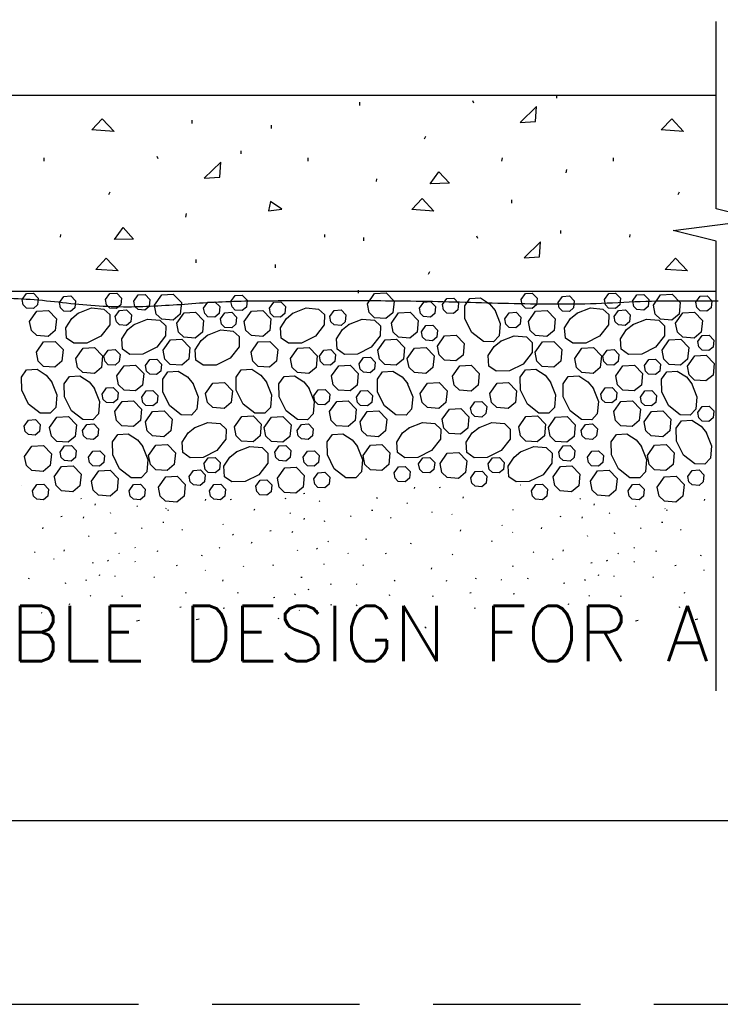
# Model space of a CAD drawing. Extents: x -4.7 to 12.3, y -5.1 to 5.9.
# Tile 15 of 24: x 6.2 to 7.4, y -5.1 to -3.4. Entities that reach past the tile are written whole.
import ezdxf
from ezdxf.enums import TextEntityAlignment as Align

# ---------------------------------------------------------------- set-up
doc = ezdxf.new("R2010")
doc.units = 0
doc.linetypes.add('HIDDEN', pattern=[0.375, 0.25, -0.125])
for name, color, linetype in [('29', 7, 'CONTINUOUS'), ('31', 7, 'CONTINUOUS'), ('35', 7, 'CONTINUOUS'), ('50', 7, 'CONTINUOUS')]:
    doc.layers.add(name, color=color, linetype=linetype)
doc.styles.add('ROMANS', font='ROMANS')

msp = doc.modelspace()

# ---------------------------------------------------------------- linework, layer by layer
at = {"layer": '29', "linetype": 'CONTINUOUS'}
for p, q in [((5.726514, -3.577271), (7.401379, -3.577271)), ((5.726514, -3.910604), (7.401379, -3.910604))]:
    msp.add_line(p, q, dxfattribs=at)
msp.add_lwpolyline([(7.401379, -4.589681), (7.401379, -3.825378), (7.328462, -3.807148), (7.474296, -3.788919), (7.401379, -3.77069), (7.401379, -3.452271)], dxfattribs=at)
msp.add_lwpolyline([(5.730268, -3.926951), (5.833036, -3.929459), (5.935805, -3.931967, 0.022819), (6.058616, -3.927756, -0.016257), (6.181445, -3.921934, -0.026747), (6.291735, -3.929703, 0.028963), (6.402021, -3.936984, 0.014467), (6.504788, -3.931898, -0.015142), (6.607557, -3.926951, -0.001878), (6.740404, -3.926366, -0.002525), (6.87325, -3.926951, -0.004206), (7.021138, -3.93033, 0.010098), (7.169022, -3.931967, 0.008161), (7.244216, -3.929198, -0.011636), (7.319414, -3.926951), (7.362025, -3.926951), (7.404637, -3.926951)], format="xyb", dxfattribs=at)
at = {"layer": '31', "linetype": 'CONTINUOUS'}
for p, q in [((7.13081, -3.582372), (7.13081, -3.57731)), ((6.796518, -3.595029), (6.796518, -3.589299)), ((6.99007, -3.590987), (6.988383, -3.586935)), ((6.511525, -3.625542), (6.511525, -3.619802)), ((6.646348, -3.633979), (6.646348, -3.628417)), ((6.906206, -3.651737), (6.90857, -3.647174)), ((6.594712, -3.677177), (6.594712, -3.672115)), ((6.260421, -3.689833), (6.260421, -3.684104)), ((6.453973, -3.685792), (6.452285, -3.68174)), ((6.708452, -3.689833), (6.708452, -3.684104)), ((7.037154, -3.689872), (7.038341, -3.683966)), ((7.226953, -3.689833), (7.226953, -3.684104)), ((7.146509, -3.709612), (7.147863, -3.703872)), ((6.824362, -3.724122), (6.824872, -3.71957)), ((6.370108, -3.746542), (6.372473, -3.741979)), ((7.336641, -3.746542), (7.339005, -3.741979)), ((7.054387, -3.760887), (7.054387, -3.755147)), ((6.501056, -3.784677), (6.502243, -3.778771)), ((7.137574, -3.812522), (7.137574, -3.80746)), ((6.288264, -3.818927), (6.288775, -3.814375)), ((6.736629, -3.818927), (6.736629, -3.814375)), ((6.803283, -3.825178), (6.803283, -3.819449)), ((6.996835, -3.821137), (6.995147, -3.817085)), ((7.254797, -3.818927), (7.255307, -3.814375)), ((6.518289, -3.86246), (6.518289, -3.85672)), ((6.653112, -3.870897), (6.653112, -3.865335)), ((6.91297, -3.881887), (6.915335, -3.877324)), ((6.794246, -3.914095), (6.794246, -3.909033)), ((6.870009, -3.911566), (6.870107, -3.911427)), ((6.222197, -4.240146), (6.221655, -4.240263)), ((6.88901, -4.245582), (6.889663, -4.243634)), ((6.93281, -4.243908), (6.930799, -4.244342)), ((7.069022, -4.240146), (7.06848, -4.240263)), ((6.324014, -4.263648), (6.323038, -4.262673)), ((6.534439, -4.265973), (6.535091, -4.264025)), ((6.578238, -4.264298), (6.576228, -4.264733)), ((6.669845, -4.263254), (6.670497, -4.261306)), ((6.70274, -4.254324), (6.70073, -4.25476)), ((6.825397, -4.262811), (6.826049, -4.260862)), ((6.971708, -4.261905), (6.972361, -4.259956)), ((7.17084, -4.263648), (7.169863, -4.262673)), ((7.381264, -4.265973), (7.381917, -4.264025)), ((6.347112, -4.273846), (6.347764, -4.271898)), ((6.418681, -4.276331), (6.417704, -4.275355)), ((6.467935, -4.2805), (6.466958, -4.279525)), ((6.470826, -4.283202), (6.471478, -4.281253)), ((6.617137, -4.282296), (6.617789, -4.280346)), ((6.728342, -4.267909), (6.727366, -4.266934)), ((6.877177, -4.270977), (6.876201, -4.270001)), ((7.057245, -4.282689), (7.056268, -4.281714)), ((7.193938, -4.273846), (7.19459, -4.271898)), ((7.265507, -4.276331), (7.26453, -4.275355)), ((7.31476, -4.2805), (7.313784, -4.279525)), ((7.317651, -4.283202), (7.318303, -4.281253)), ((6.290915, -4.293323), (6.288905, -4.293759)), ((6.327085, -4.295906), (6.327737, -4.293956)), ((6.373771, -4.288299), (6.372794, -4.287324)), ((6.678587, -4.288118), (6.677611, -4.287143)), ((6.701685, -4.298316), (6.702337, -4.296368)), ((6.781431, -4.293113), (6.780454, -4.292139)), ((6.818306, -4.282895), (6.816296, -4.283331)), ((6.849589, -4.295835), (6.848612, -4.294861)), ((6.919564, -4.286768), (6.918587, -4.285793)), ((6.953315, -4.290023), (6.952339, -4.289048)), ((7.137741, -4.293323), (7.13573, -4.293759)), ((7.17391, -4.295906), (7.174563, -4.293956)), ((7.220596, -4.288299), (7.21962, -4.287324)), ((6.258021, -4.31404), (6.258673, -4.312091)), ((6.426859, -4.313504), (6.425883, -4.31253)), ((6.463734, -4.303285), (6.461724, -4.303721)), ((6.495017, -4.316225), (6.49404, -4.315251)), ((6.564992, -4.307159), (6.564016, -4.306184)), ((6.737132, -4.301034), (6.735178, -4.302007)), ((7.03876, -4.30907), (7.037784, -4.308095)), ((7.104846, -4.31404), (7.105499, -4.312091)), ((7.273685, -4.313504), (7.272708, -4.31253)), ((7.31056, -4.303285), (7.308549, -4.303721)), ((7.341842, -4.316225), (7.340866, -4.315251)), ((6.336737, -4.327117), (6.33576, -4.326142)), ((6.38256, -4.321424), (6.380607, -4.322397)), ((6.582079, -4.32378), (6.580126, -4.324753)), ((6.645488, -4.317793), (6.643478, -4.318229)), ((6.681658, -4.320376), (6.68231, -4.318426)), ((6.807221, -4.332626), (6.807874, -4.330676)), ((6.967165, -4.31812), (6.967818, -4.316171)), ((7.056211, -4.320721), (7.055234, -4.319745)), ((7.183563, -4.327117), (7.182586, -4.326142)), ((7.229385, -4.321424), (7.227432, -4.322397)), ((6.415591, -4.347164), (6.414615, -4.346189)), ((6.558349, -4.347164), (6.557372, -4.346189)), ((6.612594, -4.33851), (6.613246, -4.336561)), ((6.724436, -4.347799), (6.722483, -4.348772)), ((6.742991, -4.336108), (6.742014, -4.335134)), ((6.88265, -4.339879), (6.883302, -4.337931)), ((7.020331, -4.335799), (7.020983, -4.333852)), ((7.262417, -4.347164), (7.26144, -4.346189)), ((6.244952, -4.354318), (6.243975, -4.353344)), ((6.277591, -4.366211), (6.276615, -4.365236)), ((6.29437, -4.35212), (6.295022, -4.350172)), ((6.388419, -4.356499), (6.387443, -4.355525)), ((6.45265, -4.353017), (6.453302, -4.351066)), ((6.528078, -4.36027), (6.52873, -4.358322)), ((6.69131, -4.351587), (6.690333, -4.350612)), ((6.777246, -4.356688), (6.77627, -4.355712)), ((6.841026, -4.356339), (6.839017, -4.356775)), ((6.954096, -4.358397), (6.95312, -4.357423)), ((7.091777, -4.354318), (7.090801, -4.353344)), ((7.124417, -4.366211), (7.12344, -4.365236)), ((7.141195, -4.35212), (7.141848, -4.350172)), ((7.235245, -4.356499), (7.234268, -4.355525)), ((7.299475, -4.353017), (7.300128, -4.351066)), ((7.374904, -4.36027), (7.375556, -4.358322)), ((6.343622, -4.372206), (6.341612, -4.372642)), ((6.369865, -4.36819), (6.367911, -4.369163)), ((6.415591, -4.370973), (6.414615, -4.369997)), ((6.486454, -4.376729), (6.484445, -4.377165)), ((6.599525, -4.378788), (6.598548, -4.377814)), ((6.648943, -4.37659), (6.649595, -4.374642)), ((6.736155, -4.375079), (6.735178, -4.374104)), ((6.802333, -4.37653), (6.801357, -4.375556)), ((6.918091, -4.382495), (6.918743, -4.380546)), ((7.055772, -4.378415), (7.056424, -4.376466)), ((7.190448, -4.372206), (7.188438, -4.372642)), ((7.21669, -4.36819), (7.214737, -4.369163)), ((7.262417, -4.370973), (7.26144, -4.369997)), ((7.33328, -4.376729), (7.331271, -4.377165)), ((6.234392, -4.399268), (6.235044, -4.39732)), ((6.354382, -4.393531), (6.355034, -4.391581)), ((6.381583, -4.39547), (6.380607, -4.394495)), ((6.447762, -4.396921), (6.446785, -4.395947)), ((6.534556, -4.385258), (6.533579, -4.384283)), ((6.698195, -4.396676), (6.696185, -4.397112)), ((6.993066, -4.399268), (6.993719, -4.39732)), ((7.081217, -4.399268), (7.08187, -4.39732)), ((7.201207, -4.393531), (7.201859, -4.391581)), ((7.228409, -4.39547), (7.227432, -4.394495)), ((7.294587, -4.396921), (7.293611, -4.395947)), ((7.381382, -4.385258), (7.380405, -4.384283)), ((6.297276, -4.406659), (6.295267, -4.407095)), ((6.33163, -4.40199), (6.332283, -4.40004)), ((6.56352, -4.402885), (6.564172, -4.400936)), ((6.747243, -4.408788), (6.747896, -4.406839)), ((6.791522, -4.409066), (6.790546, -4.408091)), ((6.855385, -4.403348), (6.856038, -4.4014)), ((6.943536, -4.403348), (6.944189, -4.4014)), ((7.037177, -4.401671), (7.036201, -4.400694)), ((7.144102, -4.406659), (7.142092, -4.407095)), ((7.178456, -4.40199), (7.179108, -4.40004)), ((6.339462, -4.428665), (6.338486, -4.42769)), ((6.392672, -4.429178), (6.393324, -4.427229)), ((6.500814, -4.423738), (6.501466, -4.42179)), ((6.588965, -4.423738), (6.589617, -4.42179)), ((6.651849, -4.431129), (6.64984, -4.431565)), ((6.686203, -4.42646), (6.686855, -4.42451)), ((6.708954, -4.418001), (6.709607, -4.416051)), ((6.847388, -4.427059), (6.845378, -4.427495)), ((6.920997, -4.428874), (6.918987, -4.429309)), ((6.985069, -4.422979), (6.983059, -4.423415)), ((7.058678, -4.424794), (7.056668, -4.425229)), ((7.186288, -4.428665), (7.185311, -4.42769)), ((7.239497, -4.429178), (7.24015, -4.427229)), ((7.347639, -4.423738), (7.348292, -4.42179)), ((6.303458, -4.44279), (6.304111, -4.440841)), ((6.492816, -4.447449), (6.490806, -4.447885)), ((6.566426, -4.449264), (6.564415, -4.449699)), ((6.748331, -4.443379), (6.746322, -4.443815)), ((6.790865, -4.445056), (6.791517, -4.443105)), ((6.992339, -4.449275), (6.990328, -4.449711)), ((7.150284, -4.44279), (7.150936, -4.440841)), ((7.339642, -4.447449), (7.337632, -4.447885)), ((6.256764, -4.457681), (6.255788, -4.456706)), ((6.658031, -4.46726), (6.658684, -4.465311)), ((6.694035, -4.453135), (6.693059, -4.45216)), ((6.724436, -4.453995), (6.72346, -4.45302)), ((7.10359, -4.457681), (7.102613, -4.456706)), ((6.422167, -4.469919), (6.417258, -4.470979)), ((6.523452, -4.467762), (6.518543, -4.468822)), ((6.908797, -4.483087), (6.90641, -4.480702)), ((7.268992, -4.469919), (7.264083, -4.470979)), ((7.370277, -4.467762), (7.365368, -4.468822)), ((6.605341, -4.489327), (6.600432, -4.490387)), ((7.023241, -4.485962), (7.021288, -4.486938))]:
    msp.add_line(p, q, dxfattribs=at)
for points in [[(7.094529, -3.622029), (7.096216, -3.596549), (7.068372, -3.623716)], [(6.341587, -3.636677), (6.359139, -3.617615), (6.379223, -3.639042)], [(7.30812, -3.636677), (7.325672, -3.617615), (7.345755, -3.639042)], [(6.558431, -3.716833), (6.560118, -3.691354), (6.532275, -3.718521)], [(6.91582, -3.728174), (6.930508, -3.707758), (6.948227, -3.727164)], [(6.641462, -3.774208), (6.664066, -3.771344), (6.644837, -3.758354)], [(6.884449, -3.772022), (6.902001, -3.75296), (6.922085, -3.774387)], [(6.379723, -3.822979), (6.39441, -3.802563), (6.412129, -3.821969)], [(7.101293, -3.852178), (7.10298, -3.826699), (7.075137, -3.853866)], [(6.348352, -3.873595), (6.365904, -3.854533), (6.385987, -3.87596)], [(7.314884, -3.873595), (7.332436, -3.854533), (7.35252, -3.87596)]]:
    msp.add_lwpolyline(points, close=True, dxfattribs=at)
for points in [[(6.223198, -3.92477), (6.230553, -3.914306), (6.242293, -3.913641), (6.250451, -3.922099), (6.249275, -3.933957), (6.24202, -3.939991), (6.230426, -3.939152), (6.224975, -3.933857), (6.223207, -3.92477)], [(6.364639, -3.92477), (6.371995, -3.914306), (6.383734, -3.913641), (6.391892, -3.922099), (6.390716, -3.933957), (6.383461, -3.939991), (6.371867, -3.939152), (6.366417, -3.933857), (6.364648, -3.92477)], [(6.80903, -3.931741), (6.82128, -3.914305), (6.840849, -3.913193), (6.854448, -3.927293), (6.852479, -3.947053), (6.840393, -3.957107), (6.821079, -3.955712), (6.811983, -3.946898), (6.809039, -3.931741)], [(7.070023, -3.92477), (7.077379, -3.914306), (7.089118, -3.913641), (7.097276, -3.922099), (7.0961, -3.933957), (7.088845, -3.939991), (7.077251, -3.939152), (7.071801, -3.933857), (7.070033, -3.92477)], [(7.211465, -3.92477), (7.21882, -3.914306), (7.23056, -3.913641), (7.238717, -3.922099), (7.237542, -3.933957), (7.230286, -3.939991), (7.218693, -3.939152), (7.213242, -3.933857), (7.211474, -3.92477)], [(6.286341, -3.929824), (6.293697, -3.919361), (6.305436, -3.918695), (6.313594, -3.927154), (6.312418, -3.939012), (6.305163, -3.945046), (6.293569, -3.944207), (6.288118, -3.938911), (6.28635, -3.929824)], [(6.412628, -3.927297), (6.419983, -3.916833), (6.431723, -3.916168), (6.43988, -3.924626), (6.438704, -3.936484), (6.431449, -3.942518), (6.419855, -3.94168), (6.414405, -3.936384), (6.412637, -3.927297)], [(6.44785, -3.934268), (6.4601, -3.916832), (6.479669, -3.91572), (6.493268, -3.92982), (6.491299, -3.949581), (6.479214, -3.959634), (6.4599, -3.95824), (6.450803, -3.949426), (6.447859, -3.934268)], [(6.531142, -3.939486), (6.538497, -3.929022), (6.550237, -3.928357), (6.558395, -3.936815), (6.557219, -3.948673), (6.549964, -3.954707), (6.53837, -3.953868), (6.532919, -3.948573), (6.531151, -3.939486)], [(6.577557, -3.92826), (6.584913, -3.917806), (6.596652, -3.917132), (6.604819, -3.925599), (6.603634, -3.937448), (6.596388, -3.943482), (6.584785, -3.942643), (6.579335, -3.937357), (6.577566, -3.92827)], [(6.642995, -3.939486), (6.65035, -3.929022), (6.66209, -3.928357), (6.670247, -3.936815), (6.669072, -3.948673), (6.661816, -3.954707), (6.650223, -3.953868), (6.644772, -3.948573), (6.643004, -3.939486)], [(6.897313, -3.939372), (6.904668, -3.928909), (6.916408, -3.928243), (6.924565, -3.936702), (6.923389, -3.94856), (6.916134, -3.954594), (6.90454, -3.953755), (6.89909, -3.94846), (6.897322, -3.939372)], [(6.936602, -3.93328), (6.943957, -3.922816), (6.955697, -3.922151), (6.963854, -3.930609), (6.962678, -3.942467), (6.955423, -3.948501), (6.943829, -3.947663), (6.938379, -3.942367), (6.936611, -3.93328)], [(7.025277, -3.942409), (7.034374, -3.965332), (7.032551, -3.986396), (7.023035, -3.996413), (7.005945, -3.996085), (6.986531, -3.9809), (6.974792, -3.957421), (6.9744, -3.93529), (6.98325, -3.92284), (7.000878, -3.921664), (7.016637, -3.931763), (7.02587, -3.943339)], [(7.133167, -3.929824), (7.140522, -3.919361), (7.152262, -3.918695), (7.160419, -3.927154), (7.159243, -3.939012), (7.151988, -3.945046), (7.140395, -3.944207), (7.134944, -3.938911), (7.133176, -3.929824)], [(7.259453, -3.927297), (7.266809, -3.916833), (7.278548, -3.916168), (7.286706, -3.924626), (7.28553, -3.936484), (7.278275, -3.942518), (7.266681, -3.94168), (7.26123, -3.936384), (7.259462, -3.927297)], [(7.294676, -3.934268), (7.306926, -3.916832), (7.326495, -3.91572), (7.340094, -3.92982), (7.338125, -3.949581), (7.326039, -3.959634), (7.306725, -3.95824), (7.297629, -3.949426), (7.294685, -3.934268)], [(7.366608, -3.929384), (7.373964, -3.918921), (7.385703, -3.918255), (7.393861, -3.926714), (7.392685, -3.938572), (7.38543, -3.944605), (7.373836, -3.943767), (7.368385, -3.938471), (7.366617, -3.929384)], [(6.235689, -3.96207), (6.247939, -3.944634), (6.267508, -3.943522), (6.281107, -3.957622), (6.279138, -3.977383), (6.267052, -3.987436), (6.247738, -3.986042), (6.238642, -3.977228), (6.235698, -3.96207)], [(6.317921, -3.948134), (6.340853, -3.939047), (6.361908, -3.940861), (6.371915, -3.950376), (6.371605, -3.967466), (6.356411, -3.986889), (6.332932, -3.998629), (6.310802, -3.999012), (6.298352, -3.990161), (6.297167, -3.972543), (6.307275, -3.956775), (6.31885, -3.947542)], [(6.381176, -3.95353), (6.388531, -3.943066), (6.400271, -3.942401), (6.408428, -3.950859), (6.407253, -3.962717), (6.399997, -3.968751), (6.388404, -3.967913), (6.382953, -3.962617), (6.381185, -3.95353)], [(6.485538, -3.964723), (6.497797, -3.947286), (6.517357, -3.946165), (6.530965, -3.960275), (6.528996, -3.980035), (6.51691, -3.990089), (6.497587, -3.988685), (6.4885, -3.979871), (6.485547, -3.964723)], [(6.559895, -3.957549), (6.56725, -3.947095), (6.57899, -3.946421), (6.587156, -3.954888), (6.585971, -3.966737), (6.578725, -3.972771), (6.567122, -3.971932), (6.561672, -3.966646), (6.559904, -3.957559)], [(6.600063, -3.96207), (6.612313, -3.944634), (6.631882, -3.943522), (6.64548, -3.957622), (6.643512, -3.977383), (6.631426, -3.987436), (6.612112, -3.986042), (6.603016, -3.977228), (6.600072, -3.96207)], [(6.682294, -3.948134), (6.705227, -3.939047), (6.726281, -3.940861), (6.736289, -3.950376), (6.735979, -3.967466), (6.720785, -3.986889), (6.697306, -3.998629), (6.675176, -3.999012), (6.662725, -3.990161), (6.66154, -3.972543), (6.671648, -3.956775), (6.683224, -3.947542)], [(6.745549, -3.95353), (6.752905, -3.943066), (6.764645, -3.942401), (6.772802, -3.950859), (6.771626, -3.962717), (6.764371, -3.968751), (6.752777, -3.967913), (6.747327, -3.962617), (6.745559, -3.95353)], [(6.849911, -3.964723), (6.862171, -3.947286), (6.88173, -3.946165), (6.895339, -3.960275), (6.89337, -3.980035), (6.881284, -3.990089), (6.861961, -3.988685), (6.852874, -3.979871), (6.849921, -3.964723)], [(7.042346, -3.957549), (7.049702, -3.947095), (7.061441, -3.946421), (7.069608, -3.954888), (7.068423, -3.966737), (7.061177, -3.972771), (7.049574, -3.971932), (7.044124, -3.966646), (7.042355, -3.957559)], [(7.082514, -3.96207), (7.094764, -3.944634), (7.114333, -3.943522), (7.127932, -3.957622), (7.125964, -3.977383), (7.113878, -3.987436), (7.094564, -3.986042), (7.085467, -3.977228), (7.082523, -3.96207)], [(7.164746, -3.948134), (7.187678, -3.939047), (7.208733, -3.940861), (7.218741, -3.950376), (7.218431, -3.967466), (7.203237, -3.986889), (7.179758, -3.998629), (7.157628, -3.999012), (7.145177, -3.990161), (7.143992, -3.972543), (7.1541, -3.956775), (7.165676, -3.947542)], [(7.228001, -3.95353), (7.235357, -3.943066), (7.247096, -3.942401), (7.255254, -3.950859), (7.254078, -3.962717), (7.246823, -3.968751), (7.235229, -3.967913), (7.229779, -3.962617), (7.22801, -3.95353)], [(7.332363, -3.964723), (7.344622, -3.947286), (7.364182, -3.946165), (7.37779, -3.960275), (7.375822, -3.980035), (7.363736, -3.990089), (7.344413, -3.988685), (7.335326, -3.979871), (7.332372, -3.964723)], [(6.412931, -3.966956), (6.435854, -3.957868), (6.456918, -3.959682), (6.466926, -3.969198), (6.466607, -3.986288), (6.451413, -4.005711), (6.427943, -4.017451), (6.405813, -4.017833), (6.393362, -4.008983), (6.392177, -3.991365), (6.402285, -3.975596), (6.413861, -3.966363)], [(6.777305, -3.966956), (6.800228, -3.957868), (6.821292, -3.959682), (6.831299, -3.969198), (6.83098, -3.986288), (6.815786, -4.005711), (6.792316, -4.017451), (6.770186, -4.017833), (6.757736, -4.008983), (6.756551, -3.991365), (6.766659, -3.975596), (6.778234, -3.966363)], [(7.259757, -3.966956), (7.28268, -3.957868), (7.303743, -3.959682), (7.313751, -3.969198), (7.313432, -3.986288), (7.298238, -4.005711), (7.274768, -4.017451), (7.252638, -4.017833), (7.240187, -4.008983), (7.239003, -3.991365), (7.249111, -3.975596), (7.260686, -3.966363)], [(6.537482, -3.985486), (6.560405, -3.976398), (6.581469, -3.978221), (6.591477, -3.987737), (6.591158, -4.004827), (6.575964, -4.024241), (6.552484, -4.03598), (6.530363, -4.036372), (6.517904, -4.027522), (6.516728, -4.009895), (6.526836, -3.994135), (6.538411, -3.984902)], [(6.901031, -3.979367), (6.908387, -3.968904), (6.920126, -3.968238), (6.928284, -3.976697), (6.927108, -3.988555), (6.919853, -3.994589), (6.908259, -3.99375), (6.902809, -3.988454), (6.90104, -3.979367)], [(6.247219, -4.01426), (6.259469, -3.996824), (6.279038, -3.995712), (6.292637, -4.009813), (6.290668, -4.029573), (6.278582, -4.039626), (6.259268, -4.038232), (6.250181, -4.029418), (6.247228, -4.01426)], [(6.462478, -4.010842), (6.474737, -3.993406), (6.494297, -3.992285), (6.507905, -4.006395), (6.505936, -4.026155), (6.49385, -4.036208), (6.474527, -4.034805), (6.46544, -4.025991), (6.462487, -4.010842)], [(6.611592, -4.01426), (6.623842, -3.996824), (6.643411, -3.995712), (6.65701, -4.009813), (6.655042, -4.029573), (6.642956, -4.039626), (6.623642, -4.038232), (6.614555, -4.029418), (6.611602, -4.01426)], [(6.826852, -4.010842), (6.839111, -3.993406), (6.858671, -3.992285), (6.872279, -4.006395), (6.87031, -4.026155), (6.858224, -4.036208), (6.838901, -4.034805), (6.829814, -4.025991), (6.826861, -4.010842)], [(6.928021, -4.003638), (6.940271, -3.986202), (6.95984, -3.98509), (6.973439, -3.99919), (6.97147, -4.018951), (6.959384, -4.029004), (6.94007, -4.027609), (6.930974, -4.018796), (6.92803, -4.003638)], [(7.035087, -3.995595), (7.05801, -3.986508), (7.079074, -3.988331), (7.089082, -3.997846), (7.088763, -4.014936), (7.073569, -4.03435), (7.05009, -4.04609), (7.027969, -4.046482), (7.015509, -4.037632), (7.014333, -4.020004), (7.024441, -4.004245), (7.036017, -3.995012)], [(7.094044, -4.01426), (7.106294, -3.996824), (7.125863, -3.995712), (7.139462, -4.009813), (7.137493, -4.029573), (7.125408, -4.039626), (7.106094, -4.038232), (7.097007, -4.029418), (7.094053, -4.01426)], [(7.309303, -4.010842), (7.321563, -3.993406), (7.341122, -3.992285), (7.35473, -4.006395), (7.352762, -4.026155), (7.340676, -4.036208), (7.321353, -4.034805), (7.312266, -4.025991), (7.309313, -4.010842)], [(7.370186, -3.996158), (7.377542, -3.985694), (7.389281, -3.985029), (7.397439, -3.993487), (7.396263, -4.005345), (7.389008, -4.011379), (7.377414, -4.01054), (7.371964, -4.005245), (7.370195, -3.996158)], [(6.31422, -4.024934), (6.32647, -4.007507), (6.346039, -4.006385), (6.359638, -4.020486), (6.357669, -4.040246), (6.345583, -4.050309), (6.32627, -4.048905), (6.317182, -4.040091), (6.314229, -4.024943)], [(6.361922, -4.020965), (6.369277, -4.010501), (6.381017, -4.009836), (6.389174, -4.018294), (6.387999, -4.030152), (6.380743, -4.036186), (6.36915, -4.035348), (6.363699, -4.030052), (6.361931, -4.020965)], [(6.678594, -4.024934), (6.690844, -4.007507), (6.710413, -4.006385), (6.724012, -4.020486), (6.722043, -4.040246), (6.709957, -4.050309), (6.690643, -4.048905), (6.681556, -4.040091), (6.678603, -4.024943)], [(6.72776, -4.020965), (6.735116, -4.010501), (6.746855, -4.009836), (6.755013, -4.018294), (6.753837, -4.030152), (6.746582, -4.036186), (6.734988, -4.035348), (6.729538, -4.030052), (6.72777, -4.020965)], [(6.876828, -4.024961), (6.889087, -4.007525), (6.908647, -4.006404), (6.922255, -4.020513), (6.920286, -4.040273), (6.908201, -4.050327), (6.888878, -4.048923), (6.87979, -4.040109), (6.876837, -4.024961)], [(7.161046, -4.024934), (7.173296, -4.007507), (7.192865, -4.006385), (7.206464, -4.020486), (7.204495, -4.040246), (7.192409, -4.050309), (7.173095, -4.048905), (7.164008, -4.040091), (7.161055, -4.024943)], [(7.208747, -4.020965), (7.216103, -4.010501), (7.227842, -4.009836), (7.236, -4.018294), (7.234824, -4.030152), (7.227569, -4.036186), (7.215975, -4.035348), (7.210525, -4.030052), (7.208757, -4.020965)], [(6.432522, -4.03702), (6.439878, -4.026556), (6.451617, -4.025891), (6.459775, -4.034349), (6.458599, -4.046207), (6.451344, -4.052241), (6.43975, -4.051402), (6.434299, -4.046107), (6.432531, -4.03702)], [(6.795151, -4.033809), (6.802507, -4.023345), (6.814246, -4.02268), (6.822404, -4.031138), (6.821228, -4.042996), (6.813973, -4.04903), (6.802379, -4.048191), (6.796928, -4.042896), (6.79516, -4.033809)], [(7.279348, -4.03702), (7.286703, -4.026556), (7.298443, -4.025891), (7.3066, -4.034349), (7.305424, -4.046207), (7.298169, -4.052241), (7.286576, -4.051402), (7.281125, -4.046107), (7.279357, -4.03702)], [(7.352529, -4.037686), (7.364788, -4.02025), (7.384357, -4.019138), (7.397956, -4.033238), (7.395987, -4.052999), (7.383901, -4.063052), (7.364578, -4.061658), (7.355491, -4.052844), (7.352538, -4.037686)], [(6.272721, -4.063926), (6.281809, -4.086849), (6.279986, -4.107913), (6.27047, -4.117921), (6.25338, -4.117602), (6.233966, -4.102408), (6.222227, -4.078928), (6.221835, -4.056807), (6.230685, -4.044348), (6.248313, -4.043172), (6.264072, -4.053271), (6.273305, -4.064846)], [(6.383892, -4.054583), (6.396151, -4.037147), (6.415711, -4.036035), (6.429319, -4.050135), (6.42735, -4.069896), (6.415264, -4.079949), (6.395941, -4.078555), (6.386854, -4.069732), (6.383901, -4.054583)], [(6.512535, -4.066888), (6.521632, -4.089811), (6.519809, -4.110875), (6.510293, -4.120892), (6.493203, -4.120564), (6.473789, -4.105379), (6.462049, -4.0819), (6.461658, -4.05977), (6.470508, -4.047319), (6.488135, -4.046143), (6.503895, -4.056242), (6.513128, -4.067818)], [(6.637095, -4.063926), (6.646182, -4.086849), (6.644359, -4.107913), (6.634844, -4.117921), (6.617754, -4.117602), (6.59834, -4.102408), (6.5866, -4.078928), (6.586208, -4.056807), (6.595059, -4.044348), (6.612686, -4.043172), (6.628445, -4.053271), (6.637678, -4.064846)], [(6.748266, -4.054583), (6.760525, -4.037147), (6.780085, -4.036035), (6.793693, -4.050135), (6.791724, -4.069896), (6.779638, -4.079949), (6.760315, -4.078555), (6.751228, -4.069732), (6.748275, -4.054583)], [(6.876909, -4.066888), (6.886005, -4.089811), (6.884182, -4.110875), (6.874667, -4.120892), (6.857577, -4.120564), (6.838163, -4.105379), (6.826423, -4.0819), (6.826031, -4.05977), (6.834882, -4.047319), (6.852509, -4.046143), (6.868268, -4.056242), (6.877501, -4.067818)], [(6.953685, -4.054944), (6.965935, -4.037508), (6.985504, -4.036396), (6.999112, -4.050496), (6.997143, -4.070257), (6.985057, -4.08031), (6.965734, -4.078915), (6.956647, -4.070102), (6.953694, -4.054944)], [(7.119547, -4.063926), (7.128634, -4.086849), (7.126811, -4.107913), (7.117296, -4.117921), (7.100206, -4.117602), (7.080792, -4.102408), (7.069052, -4.078928), (7.06866, -4.056807), (7.07751, -4.044348), (7.095138, -4.043172), (7.110897, -4.053271), (7.12013, -4.064846)], [(7.230717, -4.054583), (7.242977, -4.037147), (7.262536, -4.036035), (7.276145, -4.050135), (7.274176, -4.069896), (7.26209, -4.079949), (7.242767, -4.078555), (7.23368, -4.069732), (7.230727, -4.054583)], [(7.359361, -4.066888), (7.368457, -4.089811), (7.366634, -4.110875), (7.357118, -4.120892), (7.340029, -4.120564), (7.320615, -4.105379), (7.308875, -4.0819), (7.308483, -4.05977), (7.317333, -4.047319), (7.334961, -4.046143), (7.35072, -4.056242), (7.359953, -4.067818)], [(6.345374, -4.075046), (6.354461, -4.097969), (6.352647, -4.119033), (6.343132, -4.12904), (6.326042, -4.128721), (6.306618, -4.113527), (6.294888, -4.090048), (6.294496, -4.067927), (6.303346, -4.055467), (6.320965, -4.054292), (6.336733, -4.064391), (6.345966, -4.075966)], [(6.709747, -4.075046), (6.718835, -4.097969), (6.717021, -4.119033), (6.707505, -4.12904), (6.690415, -4.128721), (6.670992, -4.113527), (6.659262, -4.090048), (6.65887, -4.067927), (6.66772, -4.055467), (6.685339, -4.054292), (6.701107, -4.064391), (6.71034, -4.075966)], [(7.192199, -4.075046), (7.201286, -4.097969), (7.199473, -4.119033), (7.189957, -4.12904), (7.172867, -4.128721), (7.153444, -4.113527), (7.141714, -4.090048), (7.141322, -4.067927), (7.150172, -4.055467), (7.16779, -4.054292), (7.183559, -4.064391), (7.192792, -4.075966)], [(6.358712, -4.085188), (6.366068, -4.074724), (6.377807, -4.074059), (6.385965, -4.082517), (6.384789, -4.094375), (6.377534, -4.100409), (6.36594, -4.09957), (6.36049, -4.094275), (6.358721, -4.085188)], [(6.426001, -4.090303), (6.433357, -4.07984), (6.445096, -4.079165), (6.453254, -4.087633), (6.452078, -4.099491), (6.444823, -4.105525), (6.433229, -4.104677), (6.427779, -4.099391), (6.42601, -4.090303)], [(6.534556, -4.084233), (6.546806, -4.066797), (6.566375, -4.065685), (6.579983, -4.079785), (6.578014, -4.099546), (6.565928, -4.109599), (6.546605, -4.108204), (6.537518, -4.099391), (6.534565, -4.084233)], [(6.718133, -4.088398), (6.725488, -4.077935), (6.737228, -4.07727), (6.745385, -4.085728), (6.74421, -4.097586), (6.736954, -4.10362), (6.725361, -4.102781), (6.71991, -4.097486), (6.718142, -4.088398)], [(6.790375, -4.090303), (6.79773, -4.07984), (6.80947, -4.079165), (6.817628, -4.087633), (6.816452, -4.099491), (6.809197, -4.105525), (6.797603, -4.104677), (6.792152, -4.099391), (6.790384, -4.090303)], [(6.89893, -4.084233), (6.91118, -4.066797), (6.930749, -4.065685), (6.944357, -4.079785), (6.942388, -4.099546), (6.930302, -4.109599), (6.910979, -4.108204), (6.901892, -4.099391), (6.898939, -4.084233)], [(7.017008, -4.084233), (7.029258, -4.066797), (7.048827, -4.065685), (7.062435, -4.079785), (7.060466, -4.099546), (7.04838, -4.109599), (7.029057, -4.108204), (7.01997, -4.099391), (7.017017, -4.084233)], [(7.205538, -4.085188), (7.212893, -4.074724), (7.224633, -4.074059), (7.23279, -4.082517), (7.231615, -4.094375), (7.224359, -4.100409), (7.212766, -4.09957), (7.207315, -4.094275), (7.205547, -4.085188)], [(7.272827, -4.090303), (7.280182, -4.07984), (7.291922, -4.079165), (7.300079, -4.087633), (7.298904, -4.099491), (7.291648, -4.105525), (7.280055, -4.104677), (7.274604, -4.099391), (7.272836, -4.090303)], [(6.380465, -4.115113), (6.392715, -4.097686), (6.412284, -4.096565), (6.425883, -4.110665), (6.423914, -4.130435), (6.411828, -4.140488), (6.392505, -4.139085), (6.383418, -4.130271), (6.380474, -4.115122)], [(6.744839, -4.115113), (6.757089, -4.097686), (6.776658, -4.096565), (6.790257, -4.110665), (6.788288, -4.130435), (6.776202, -4.140488), (6.756879, -4.139085), (6.747792, -4.130271), (6.744848, -4.115122)], [(6.984376, -4.109083), (6.991732, -4.09862), (7.003471, -4.097954), (7.011629, -4.106413), (7.010453, -4.118271), (7.003198, -4.124305), (6.991604, -4.123466), (6.986154, -4.11818), (6.984385, -4.109083)], [(7.22729, -4.115113), (7.23954, -4.097686), (7.259109, -4.096565), (7.272708, -4.110665), (7.27074, -4.130435), (7.258654, -4.140488), (7.239331, -4.139085), (7.230243, -4.130271), (7.227299, -4.115122)], [(6.432245, -4.132422), (6.444504, -4.114995), (6.464064, -4.113874), (6.477672, -4.127974), (6.475703, -4.147743), (6.463617, -4.157797), (6.444294, -4.156393), (6.435207, -4.147579), (6.432254, -4.132431)], [(6.796618, -4.132422), (6.808878, -4.114995), (6.828438, -4.113874), (6.842046, -4.127974), (6.840077, -4.147743), (6.827991, -4.157797), (6.808668, -4.156393), (6.799581, -4.147579), (6.796628, -4.132431)], [(6.936022, -4.128167), (6.948272, -4.11073), (6.967841, -4.109618), (6.981449, -4.123719), (6.97948, -4.143479), (6.967395, -4.153533), (6.948072, -4.152138), (6.938984, -4.143324), (6.936031, -4.128167)], [(7.27907, -4.132422), (7.291329, -4.114995), (7.310889, -4.113874), (7.324497, -4.127974), (7.322529, -4.147743), (7.310443, -4.157797), (7.29112, -4.156393), (7.282033, -4.147579), (7.279079, -4.132431)], [(7.370186, -4.116719), (7.377542, -4.106255), (7.389281, -4.10559), (7.397439, -4.114048), (7.396263, -4.125906), (7.389008, -4.13194), (7.377414, -4.131102), (7.371964, -4.125806), (7.370195, -4.116719)], [(6.226491, -4.139865), (6.233837, -4.12941), (6.245586, -4.128736), (6.253743, -4.137203), (6.252559, -4.149052), (6.245313, -4.155086), (6.233719, -4.154247), (6.228259, -4.148961), (6.226491, -4.139874)], [(6.269641, -4.14181), (6.281891, -4.124374), (6.30146, -4.123253), (6.315068, -4.137362), (6.313099, -4.157122), (6.301004, -4.167176), (6.28169, -4.165772), (6.272603, -4.156958), (6.26965, -4.14181)], [(6.583602, -4.141062), (6.595852, -4.123626), (6.615421, -4.122514), (6.62902, -4.136615), (6.627051, -4.156375), (6.614965, -4.166428), (6.595651, -4.165034), (6.586564, -4.15622), (6.583611, -4.141072)], [(6.634014, -4.14181), (6.646264, -4.124374), (6.665833, -4.123253), (6.679441, -4.137362), (6.677473, -4.157122), (6.665378, -4.167176), (6.646064, -4.165772), (6.636977, -4.156958), (6.634023, -4.14181)], [(7.066053, -4.141062), (7.078303, -4.123626), (7.097872, -4.122514), (7.111471, -4.136615), (7.109503, -4.156375), (7.097417, -4.166428), (7.078103, -4.165034), (7.069016, -4.15622), (7.066063, -4.141072)], [(7.116466, -4.14181), (7.128716, -4.124374), (7.148285, -4.123253), (7.161893, -4.137362), (7.159924, -4.157122), (7.147829, -4.167176), (7.128516, -4.165772), (7.119428, -4.156958), (7.116475, -4.14181)], [(7.384417, -4.150354), (7.393513, -4.173277), (7.39169, -4.194341), (7.382174, -4.204358), (7.365085, -4.20403), (7.345671, -4.188845), (7.333931, -4.165366), (7.333539, -4.143236), (7.342389, -4.130785), (7.360017, -4.129609), (7.375776, -4.139708), (7.385009, -4.151284)], [(6.325404, -4.147188), (6.33275, -4.136733), (6.344499, -4.136059), (6.352656, -4.144526), (6.351471, -4.156375), (6.344225, -4.162409), (6.332632, -4.16157), (6.327172, -4.156284), (6.325404, -4.147197)], [(6.515242, -4.142658), (6.538165, -4.13357), (6.559229, -4.135393), (6.569237, -4.144909), (6.568918, -4.161999), (6.553724, -4.181413), (6.530245, -4.193152), (6.508124, -4.193544), (6.495664, -4.184694), (6.494488, -4.167066), (6.504596, -4.151307), (6.516163, -4.142074)], [(6.689777, -4.147188), (6.697124, -4.136733), (6.708872, -4.136059), (6.71703, -4.144526), (6.715845, -4.156375), (6.708599, -4.162409), (6.697005, -4.16157), (6.691546, -4.156284), (6.689777, -4.147197)], [(6.879616, -4.142658), (6.902539, -4.13357), (6.923603, -4.135393), (6.933611, -4.144909), (6.933292, -4.161999), (6.918098, -4.181413), (6.894618, -4.193152), (6.872497, -4.193544), (6.860038, -4.184694), (6.858862, -4.167066), (6.86897, -4.151307), (6.880536, -4.142074)], [(6.997694, -4.142658), (7.020617, -4.13357), (7.041681, -4.135393), (7.051689, -4.144909), (7.05137, -4.161999), (7.036176, -4.181413), (7.012697, -4.193152), (6.990576, -4.193544), (6.978116, -4.184694), (6.97694, -4.167066), (6.987048, -4.151307), (6.998615, -4.142074)], [(7.172229, -4.147188), (7.179576, -4.136733), (7.191324, -4.136059), (7.199482, -4.144526), (7.198297, -4.156375), (7.191051, -4.162409), (7.179457, -4.16157), (7.173997, -4.156284), (7.172229, -4.147197)], [(6.427277, -4.173647), (6.436374, -4.19657), (6.434551, -4.217634), (6.425035, -4.227642), (6.407945, -4.227323), (6.388522, -4.212129), (6.376792, -4.188659), (6.3764, -4.166529), (6.38525, -4.154078), (6.402878, -4.152893), (6.418637, -4.163001), (6.42787, -4.174577)], [(6.791651, -4.173647), (6.800747, -4.19657), (6.798924, -4.217634), (6.789409, -4.227642), (6.772319, -4.227323), (6.752896, -4.212129), (6.741165, -4.188659), (6.740773, -4.166529), (6.749624, -4.154078), (6.767251, -4.152893), (6.78301, -4.163001), (6.792243, -4.174577)], [(7.274103, -4.173647), (7.283199, -4.19657), (7.281376, -4.217634), (7.271861, -4.227642), (7.254771, -4.227323), (7.235348, -4.212129), (7.223617, -4.188659), (7.223225, -4.166529), (7.232076, -4.154078), (7.249703, -4.152893), (7.265462, -4.163001), (7.274695, -4.174577)], [(6.227249, -4.191234), (6.239499, -4.173798), (6.259068, -4.172677), (6.272676, -4.186786), (6.270707, -4.206547), (6.258612, -4.2166), (6.239298, -4.215197), (6.230211, -4.206383), (6.227258, -4.191234)], [(6.287469, -4.183974), (6.294824, -4.17351), (6.306564, -4.172836), (6.314721, -4.181303), (6.313546, -4.193161), (6.30629, -4.199195), (6.294697, -4.198348), (6.289246, -4.193061), (6.287478, -4.183974)], [(6.33574, -4.192587), (6.343095, -4.182133), (6.354835, -4.181458), (6.363001, -4.189926), (6.361816, -4.201775), (6.35457, -4.207809), (6.342977, -4.20697), (6.337517, -4.201684), (6.335749, -4.192596)], [(6.437695, -4.18978), (6.449954, -4.172344), (6.469523, -4.171232), (6.483122, -4.185332), (6.481154, -4.205092), (6.469068, -4.215146), (6.449745, -4.213751), (6.440658, -4.204938), (6.437704, -4.18978)], [(6.586363, -4.183609), (6.609296, -4.174522), (6.63035, -4.176345), (6.640367, -4.185861), (6.640048, -4.202951), (6.624854, -4.222374), (6.601375, -4.234104), (6.579254, -4.234496), (6.566794, -4.225646), (6.565618, -4.208018), (6.575717, -4.192259), (6.587293, -4.183026)], [(6.651842, -4.183974), (6.659198, -4.17351), (6.670938, -4.172836), (6.679095, -4.181303), (6.677919, -4.193161), (6.670664, -4.199195), (6.65907, -4.198348), (6.65362, -4.193061), (6.651852, -4.183974)], [(6.700113, -4.192587), (6.707469, -4.182133), (6.719208, -4.181458), (6.727375, -4.189926), (6.72619, -4.201775), (6.718944, -4.207809), (6.70735, -4.20697), (6.701891, -4.201684), (6.700122, -4.192596)], [(6.802069, -4.18978), (6.814328, -4.172344), (6.833897, -4.171232), (6.847496, -4.185332), (6.845527, -4.205092), (6.833441, -4.215146), (6.814118, -4.213751), (6.805031, -4.204938), (6.802078, -4.18978)], [(7.068815, -4.183609), (7.091747, -4.174522), (7.112802, -4.176345), (7.122819, -4.185861), (7.1225, -4.202951), (7.107306, -4.222374), (7.083827, -4.234104), (7.061706, -4.234496), (7.049246, -4.225646), (7.04807, -4.208018), (7.058169, -4.192259), (7.069745, -4.183026)], [(7.134294, -4.183974), (7.14165, -4.17351), (7.153389, -4.172836), (7.161547, -4.181303), (7.160371, -4.193161), (7.153116, -4.199195), (7.141522, -4.198348), (7.136072, -4.193061), (7.134303, -4.183974)], [(7.182565, -4.192587), (7.189921, -4.182133), (7.20166, -4.181458), (7.209827, -4.189926), (7.208642, -4.201775), (7.201396, -4.207809), (7.189802, -4.20697), (7.184342, -4.201684), (7.182574, -4.192596)], [(7.284521, -4.18978), (7.29678, -4.172344), (7.316349, -4.171232), (7.329948, -4.185332), (7.327979, -4.205092), (7.315893, -4.215146), (7.29657, -4.213751), (7.287483, -4.204938), (7.28453, -4.18978)], [(6.53174, -4.204081), (6.539095, -4.193617), (6.550835, -4.192952), (6.558992, -4.20141), (6.557816, -4.213268), (6.550561, -4.219302), (6.538967, -4.218464), (6.533517, -4.213177), (6.531749, -4.204081)], [(6.896113, -4.204081), (6.903469, -4.193617), (6.915208, -4.192952), (6.923366, -4.20141), (6.92219, -4.213268), (6.914935, -4.219302), (6.903341, -4.218464), (6.897891, -4.213177), (6.896122, -4.204081)], [(6.93249, -4.20322), (6.94474, -4.185784), (6.964309, -4.184672), (6.977917, -4.198772), (6.975948, -4.218533), (6.963862, -4.228586), (6.944539, -4.227191), (6.935452, -4.218378), (6.932499, -4.20322)], [(7.014191, -4.204081), (7.021547, -4.193617), (7.033286, -4.192952), (7.041444, -4.20141), (7.040268, -4.213268), (7.033013, -4.219302), (7.021419, -4.218464), (7.015969, -4.213177), (7.014201, -4.204081)], [(6.277651, -4.225743), (6.28991, -4.208316), (6.309479, -4.207195), (6.323078, -4.221296), (6.321109, -4.241065), (6.309023, -4.251118), (6.289701, -4.249715), (6.280613, -4.240901), (6.277669, -4.225753)], [(6.340794, -4.233326), (6.353053, -4.215898), (6.372622, -4.214777), (6.386221, -4.228878), (6.384253, -4.248647), (6.372167, -4.258701), (6.352844, -4.257297), (6.343757, -4.248483), (6.340813, -4.233335)], [(6.506456, -4.225345), (6.513811, -4.214882), (6.525551, -4.214216), (6.533708, -4.222674), (6.532533, -4.234533), (6.525277, -4.240566), (6.513684, -4.239728), (6.508233, -4.234441), (6.506465, -4.225345)], [(6.65651, -4.228271), (6.66877, -4.210844), (6.688339, -4.209723), (6.701938, -4.223823), (6.699969, -4.243592), (6.687883, -4.253646), (6.66856, -4.252242), (6.659473, -4.243428), (6.656529, -4.22828)], [(6.854365, -4.219245), (6.86172, -4.208781), (6.87346, -4.208116), (6.881617, -4.216574), (6.880441, -4.228432), (6.873186, -4.234466), (6.861592, -4.233628), (6.856142, -4.228341), (6.854374, -4.219245)], [(7.124477, -4.225743), (7.136736, -4.208316), (7.156305, -4.207195), (7.169904, -4.221296), (7.167935, -4.241065), (7.155849, -4.251118), (7.136526, -4.249715), (7.127439, -4.240901), (7.124495, -4.225753)], [(7.18762, -4.233326), (7.199879, -4.215898), (7.219448, -4.214777), (7.233047, -4.228878), (7.231078, -4.248647), (7.218992, -4.258701), (7.199669, -4.257297), (7.190582, -4.248483), (7.187638, -4.233335)], [(7.353281, -4.225345), (7.360637, -4.214882), (7.372376, -4.214216), (7.380534, -4.222674), (7.379358, -4.234533), (7.372103, -4.240566), (7.360509, -4.239728), (7.355059, -4.234441), (7.35329, -4.225345)], [(6.454452, -4.243435), (6.466711, -4.226008), (6.48628, -4.224887), (6.499879, -4.238987), (6.49791, -4.258757), (6.485824, -4.26881), (6.466501, -4.267406), (6.457414, -4.258592), (6.45447, -4.243444)], [(6.619471, -4.241992), (6.626827, -4.231529), (6.638566, -4.230863), (6.646724, -4.239322), (6.645548, -4.25118), (6.638293, -4.257214), (6.626699, -4.256375), (6.621249, -4.251089), (6.61948, -4.241992)], [(6.717975, -4.229354), (6.725331, -4.218891), (6.73707, -4.218225), (6.745228, -4.226684), (6.744052, -4.238542), (6.736797, -4.244576), (6.725203, -4.243737), (6.719753, -4.238451), (6.717984, -4.229354)], [(6.984704, -4.227479), (6.99206, -4.217016), (7.003799, -4.21635), (7.011957, -4.224809), (7.010781, -4.236667), (7.003526, -4.242701), (6.991932, -4.241862), (6.986482, -4.236576), (6.984714, -4.227479)], [(7.301277, -4.243435), (7.313536, -4.226008), (7.333105, -4.224887), (7.346704, -4.238987), (7.344736, -4.258757), (7.33265, -4.26881), (7.313327, -4.267406), (7.30424, -4.258592), (7.301296, -4.243444)], [(6.240612, -4.249574), (6.247967, -4.239111), (6.259707, -4.238445), (6.267865, -4.246904), (6.266689, -4.258762), (6.259434, -4.264796), (6.24784, -4.263957), (6.242389, -4.258671), (6.240621, -4.249574)], [(6.404785, -4.249574), (6.412141, -4.239111), (6.42388, -4.238445), (6.432038, -4.246904), (6.430862, -4.258762), (6.423607, -4.264796), (6.412013, -4.263957), (6.406563, -4.258671), (6.404794, -4.249574)], [(6.541174, -4.249574), (6.54853, -4.239111), (6.56027, -4.238445), (6.568427, -4.246904), (6.567251, -4.258762), (6.559996, -4.264796), (6.548402, -4.263957), (6.542952, -4.258671), (6.541184, -4.249574)], [(7.087438, -4.249574), (7.094793, -4.239111), (7.106533, -4.238445), (7.11469, -4.246904), (7.113514, -4.258762), (7.106259, -4.264796), (7.094665, -4.263957), (7.089215, -4.258671), (7.087447, -4.249574)], [(7.251611, -4.249574), (7.258966, -4.239111), (7.270706, -4.238445), (7.278863, -4.246904), (7.277688, -4.258762), (7.270432, -4.264796), (7.258839, -4.263957), (7.253388, -4.258671), (7.25162, -4.249574)]]:
    msp.add_lwpolyline(points, dxfattribs=at)
at = {"layer": '35', "linetype": 'CONTINUOUS'}
msp.add_line((3.983143, -4.80947), (12.108143, -4.80947), dxfattribs=at)
at = {"layer": '35', "linetype": 'HIDDEN'}
msp.add_lwpolyline([(-4.704357, -5.12197), (12.295643, -5.12197), (12.295643, 5.87803), (-4.704357, 5.87803)], close=True, dxfattribs=at)

# ---------------------------------------------------------------- texts
at = {"layer": '50', "color": 1, "linetype": 'CONTINUOUS', "style": 'ROMANS'}
msp.add_text('FIGURE B.   ONE POSSIBLE DESIGN FOR A CRAWL-SPACE DEPRESSURIZATION SYSTEM', height=0.09375, dxfattribs=at).set_placement((4.629413, -4.445189), align=Align.TOP_LEFT)

doc.saveas('drawing.dxf')
